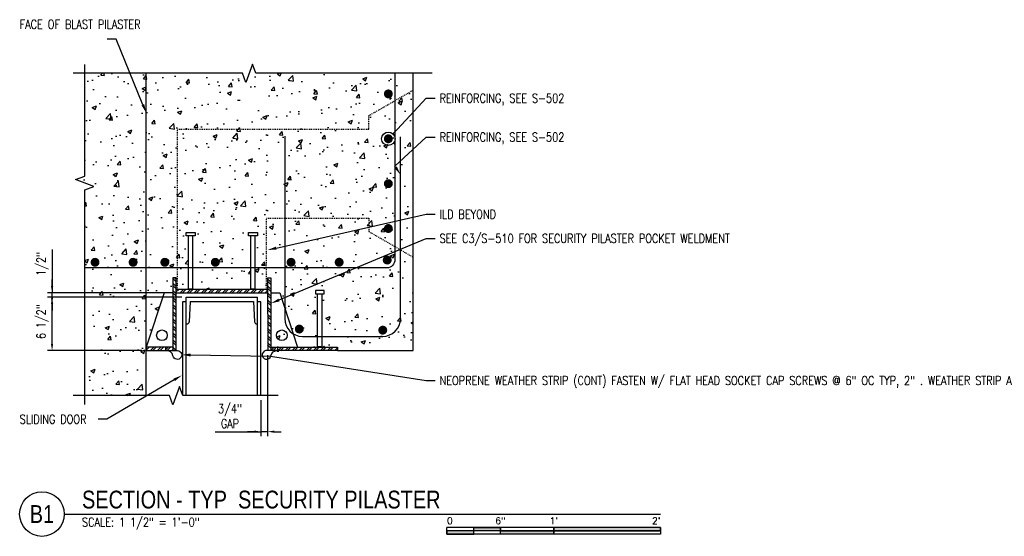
# Model space of a CAD drawing. Header units: inches. Extents: x 153 to 2573, y -502 to -24.
# Tile 1 of 23: x 153 to 263, y -100 to -42. Entities that reach past the tile are written whole.
import ezdxf
from ezdxf import colors
from ezdxf.entities.mleader import LeaderData, LeaderLine
from ezdxf.enums import TextEntityAlignment as Align
from ezdxf.math import Vec2, Vec3

# ---------------------------------------------------------------- set-up
doc = ezdxf.new("R2010")
doc.units = ezdxf.units.IN
doc.header["$LTSCALE"] = 0.5
doc.header["$MEASUREMENT"] = 0
doc.linetypes.add('HIDDEN2', pattern=[0.1875, 0.125, -0.0625])
doc.layers.get('DEFPOINTS').update_dxf_attribs({"color": 140})
for name, color, linetype in [('S-ANNO-DIMS', 1, 'Continuous'), ('S-ANNO-PATT', 7, 'Continuous'), ('S-ANNO-SYMB', 2, 'Continuous'), ('S-ANNO-TEXT', 2, 'Continuous'), ('S-ANNO-TITL', 2, 'Continuous'), ('S-COLS', 53, 'Continuous'), ('S-DETL-HIDD', 1, 'HIDDEN2'), ('S-DETL-HVY', 4, 'Continuous'), ('S-DETL-MEDM', 3, 'Continuous'), ('S-DETL-PATT', 1, 'Continuous')]:
    doc.layers.add(name, color=color, linetype=linetype)
doc.styles.add('Annotative', font='romans.shx', dxfattribs={"width": 0.8, "height": 0.125})
doc.styles.add('Arial', font='romans.shx', dxfattribs={"width": 0.8})
doc.styles.add('Title', font='swiss.ttf')
doc.styles.add('TITLES', font='swiss.ttf', dxfattribs={"width": 0.8, "height": 0.25})
doc.dimstyles.get("Standard").update_dxf_attribs({"dimtxt": 0.125, "dimasz": 0.09375, "dimexe": 0.0625, "dimexo": 0.0625, "dimgap": 0.039062, "dimtad": 1, "dimdec": 4, "dimzin": 3, "dimdsep": 46, "dimlunit": 4, "dimtxsty": 'Annotative', "dimcen": 0.09, "dimclrd": 256, "dimclre": 256, "dimclrt": 2, "dimadec": 0, "dimazin": 0, "dimtfac": 1, "dimtdec": 4, "dimtofl": 0, "dimtmove": 1, "dimatfit": 3, "dimfxl": 1, "dimfrac": 2, "dimtolj": 1, "dimtzin": 0, "dimlwd": 25, "dimlwe": 25, "dimarcsym": 0})
pattern_1 = [(45, (-263.89566, 7.00586), (-0.39774756, 0.39774756), []), (45, (-263.6305, 7.00586), (-0.39774756, 0.39774756), [])]
pattern_2 = [(135, (-263.89566, 7.00586), (-0.39774756, -0.39774756), []), (135, (-263.89566, 7.271), (-0.39774756, -0.39774756), [])]

# ---------------------------------------------------------------- blocks, each defined once
blk = doc.blocks.new('*D13')
at = {"layer": 'DEFPOINTS', "color": 0, "transparency": 16777216}
for p in [(156.46, -72.94), (169.04, -72.94), (167.04, -79.44)]:
    blk.add_point(p, dxfattribs=at)
at = {"layer": 'S-ANNO-DIMS', "lineweight": 25, "transparency": 16777216}
for p, q in [((168.54, -72.94), (155.96, -72.94)), ((156.46, -78.69), (156.46, -73.69)), ((166.54, -79.44), (155.96, -79.44))]:
    blk.add_line(p, q, dxfattribs=at)
at = {"layer": 'S-ANNO-DIMS', "transparency": 16777216}
for points in [[(156.34, -73.69), (156.59, -73.69), (156.46, -72.94)], [(156.34, -78.69), (156.59, -78.69), (156.46, -79.44)]]:
    blk.add_solid(points, dxfattribs=at)
at = {"layer": 'S-ANNO-DIMS', "color": 2, "transparency": 16777216, "insert": (155.39, -76.19), "char_height": 1, "attachment_point": 5, "rotation": 90, "style": 'Annotative'}
blk.add_mtext('\\A1;6 1/2"', dxfattribs=at)
blk = doc.blocks.new('*D14')
at = {"layer": 'DEFPOINTS', "color": 0, "transparency": 16777216}
for p in [(156.46, -72.94), (170.42, -72.94), (171.54, -73.44)]:
    blk.add_point(p, dxfattribs=at)
at = {"layer": 'S-ANNO-DIMS', "lineweight": 25, "transparency": 16777216}
for p, q in [((156.46, -68.09), (156.46, -72.94)), ((156.46, -72.19), (156.46, -71.44)), ((169.92, -72.94), (155.96, -72.94)), ((156.46, -73.44), (156.46, -72.94)), ((171.04, -73.44), (155.96, -73.44)), ((156.46, -74.19), (156.46, -74.94))]:
    blk.add_line(p, q, dxfattribs=at)
at = {"layer": 'S-ANNO-DIMS', "transparency": 16777216}
for points in [[(156.34, -72.19), (156.59, -72.19), (156.46, -72.94)], [(156.34, -74.19), (156.59, -74.19), (156.46, -73.44)]]:
    blk.add_solid(points, dxfattribs=at)
at = {"layer": 'S-ANNO-DIMS', "color": 2, "transparency": 16777216, "insert": (155.39, -69.7), "char_height": 1, "attachment_point": 5, "rotation": 90, "style": 'Annotative'}
blk.add_mtext('\\A1;1/2"', dxfattribs=at)
blk = doc.blocks.new('_DotBlank')
at = {"color": 0, "linetype": 'ByBlock', "lineweight": -2}
blk.add_line((-0.5, 0), (-1, 0), dxfattribs=at)
blk.add_circle((0, 0), 0.5, dxfattribs=at)
blk = doc.blocks.new('*U54')
for q in [(4.678, 0), (8.375, 0)]:
    blk.add_line((0, 0), q)
blk.add_circle((-0.313, 0), 0.313)
at = {"style": 'Title'}
for tag, p, height in [('TITLE', (0.25, 0.078), 0.25), ('SCALE', (0.25, -0.177), 0.0984)]:
    blk.add_attdef(tag, p, '', height=height, dxfattribs=at)
blk.add_attdef('NUMBER', text='', height=0.25, dxfattribs=at).set_placement((-0.313, 0), align=Align.MIDDLE_CENTER)
blk = doc.blocks.new('*U11')
for points in [[(-3, -0.281), (-2.625, -0.281), (-2.625, -0.234), (-3, -0.234)], [(-2.625, -0.188), (-2.25, -0.188), (-2.25, -0.234), (-2.625, -0.234)], [(-2.25, -0.235), (-1.5, -0.235), (-1.5, -0.281), (-2.25, -0.281)], [(-1.5, -0.234), (0, -0.234), (0, -0.187), (-1.5, -0.187)]]:
    blk.add_hatch(color=256).paths.add_polyline_path(points)
for p, q in [((0, -0.187), (-3, -0.187)), ((-3, -0.281), (-3, -0.187)), ((0, -0.234), (-3, -0.234)), ((-2.625, -0.281), (-2.625, -0.188)), ((-2.25, -0.281), (-2.25, -0.188)), ((-1.5, -0.281), (-1.5, -0.188)), ((0, -0.187), (0, -0.281)), ((0, -0.281), (-3, -0.281))]:
    blk.add_line(p, q)
at = {"flags": 128}
for points in [[(-3, -0.281), (-2.625, -0.281), (-2.625, -0.234), (-3, -0.234), (-3, -0.281)], [(-2.625, -0.188), (-2.25, -0.188), (-2.25, -0.234), (-2.625, -0.234), (-2.625, -0.188)], [(-2.25, -0.235), (-1.5, -0.235), (-1.5, -0.281), (-2.25, -0.281), (-2.25, -0.235)], [(-1.5, -0.234), (0, -0.234), (0, -0.187), (-1.5, -0.187), (-1.5, -0.234)]]:
    blk.add_lwpolyline(points, close=True, dxfattribs=at)
at = {"style": 'Arial'}
blk.add_text('0', height=0.0937, dxfattribs=at).set_placement((-3, -0.094), align=Align.MIDDLE_LEFT)
for s, p in [('6"', (-2.25, -0.094)), ("1'", (-1.5, -0.094))]:
    blk.add_text(s, height=0.0937, dxfattribs=at).set_placement(p, align=Align.MIDDLE_CENTER)
blk.add_text("2'", height=0.0937, dxfattribs=at).set_placement((0, -0.094), align=Align.MIDDLE_RIGHT)
blk = doc.blocks.new('*D55')
at = {"layer": 'DEFPOINTS', "color": 0, "transparency": 16777216}
for p in [(180.68, -79.44), (179.92, -84.49), (179.92, -88.54)]:
    blk.add_point(p, dxfattribs=at)
at = {"layer": 'S-ANNO-DIMS', "lineweight": 25, "transparency": 16777216}
for p, q in [((180.68, -79.94), (180.68, -89.04)), ((179.92, -84.99), (179.92, -89.04)), ((174.79, -88.54), (179.92, -88.54)), ((179.17, -88.54), (178.42, -88.54)), ((180.68, -88.54), (179.92, -88.54)), ((181.43, -88.54), (182.18, -88.54))]:
    blk.add_line(p, q, dxfattribs=at)
at = {"layer": 'S-ANNO-DIMS', "transparency": 16777216}
for points in [[(179.17, -88.41), (179.17, -88.66), (179.92, -88.54)], [(181.43, -88.41), (181.43, -88.66), (180.68, -88.54)]]:
    blk.add_solid(points, dxfattribs=at)
at = {"layer": 'S-ANNO-DIMS', "color": 2, "transparency": 16777216, "insert": (176.45, -86.8), "char_height": 1, "attachment_point": 5, "style": 'Annotative'}
blk.add_mtext('\\A1;3/4"\\PGAP', dxfattribs=at)

msp = doc.modelspace()

# ---------------------------------------------------------------- hatches: boundary and pattern name
at = {"layer": 'S-ANNO-PATT'}
h = msp.add_hatch(dxfattribs=at)
h.set_pattern_fill('AR-CONC', color=256, angle=90)
edge = h.paths.add_edge_path()
edge.add_arc((191.24138, -77.14177), 0.25, 180, 360)
edge.add_arc((191.24138, -77.14177), 0.25, 0, 180)
at = {"layer": 'S-DETL-PATT'}
h = msp.add_hatch(dxfattribs=at)
h.set_pattern_fill('AR-CONC', color=8, scale=0.667)
h.set_pattern_definition([(50, (2.3695, 0), (4.784125, -0.41856), [0.50025, -5.50275]), (355, (2.3695, 0), (-0.92547, 5.01712), [0.4002, -4.4022]), (100.4514, (2.768, -0.035), (3.85865, 4.59856), [0.42515, -4.67662]), (46.1842, (2.3695, 1.334), (7.1185, -1.10401), [0.75038, -8.25413]), (96.6356, (2.963, 1.242), (6.2342, 6.49737), [0.63772, -7.01493]), (351.184, (2.3695, 1.334), (6.2342, 6.49737), [0.6003, -6.6033]), (21, (3.0365, 1.0005), (3.98137, -2.68547), [0.50025, -5.50275]), (326, (3.0365, 1.0005), (1.62291, 4.83675), [0.4002, -4.4022]), (71.4514, (3.3683, 0.7767), (5.60428, 2.15128), [0.42515, -4.67662]), (37.5, (2.3695, 0), (0.081106, 2.220402), [0, -4.34884, 0, -4.4689, 0, -4.418875]), (7.5, (2.3695, 0), (1.754674, 2.630726), [0, -2.54794, 0, -4.24879, 0, -1.684175]), (327.5, (0.8821, 0), (3.560596, -0.150441), [0, -1.6675, 0, -5.2026, 0, -6.90345]), (317.5, (0.215, 0), (3.88985, 0.6677), [0, -2.16775, 0, -3.45506, 0, -4.90245])])
h.paths.add_polyline_path([(160.13483, -84.49319), (160.13483, -61.36439), (161.16513, -60.98939), (159.10453, -60.23939), (160.13483, -59.86439), (160.13483, -48.29078), (177.83798, -48.29078), (178.21298, -49.32108), (178.96298, -47.26047), (179.33798, -48.29078), (197.04114, -48.29078), (197.04114, -79.438), (188.54114, -79.438), (188.54114, -79.063), (186.72707, -79.063), (186.78957, -79.0005), (186.78957, -73.063), (187.03957, -73.063), (187.03957, -72.688), (186.03957, -72.688), (186.03957, -73.063), (186.28957, -73.063), (186.28957, -79.0005), (186.35207, -79.063), (184.04114, -79.063), (182.04114, -72.938), (181.04114, -72.938), (181.04114, -71.2505), (180.66614, -71.2505), (180.66614, -72.563), (179.22864, -72.563), (179.29114, -72.5005), (179.29114, -66.563), (179.54114, -66.563), (179.54114, -66.188), (178.54114, -66.188), (178.54114, -66.563), (178.79114, -66.563), (178.79114, -72.5005), (178.85364, -72.563), (172.22864, -72.563), (172.29114, -72.5005), (172.29114, -66.563), (172.54114, -66.563), (172.54114, -66.188), (171.54114, -66.188), (171.54114, -66.563), (171.79114, -66.563), (171.79114, -72.5005), (171.85364, -72.563), (170.41614, -72.563), (170.41614, -71.2505), (170.04114, -71.2505), (170.04114, -72.938), (169.04114, -72.938), (167.04114, -79.063), (167.04114, -79.438), (167.04114, -84.49319)])
edge = h.paths.add_edge_path(flags=17)
edge.add_arc((182.27471, -77.71649), 0.5975, 0, 360)
edge = h.paths.add_edge_path(flags=17)
edge.add_arc((168.80756, -77.71649), 0.5975, 0, 360)
edge = h.paths.add_edge_path(flags=16)
edge.add_arc((184.23579, -77.01677), 0.25, 180, 360)
edge.add_arc((184.23579, -77.01677), 0.25, 0, 180)
edge = h.paths.add_edge_path(flags=16)
edge.add_arc((193.61091, -77.14177), 0.25, 180, 360)
edge.add_arc((193.61091, -77.14177), 0.25, 0, 180)
edge = h.paths.add_edge_path(flags=16)
edge.add_arc((194.11091, -69.26677), 0.25, 180, 360)
edge.add_arc((194.11091, -69.26677), 0.25, 0, 180)
edge = h.paths.add_edge_path(flags=16)
edge.add_arc((188.71091, -69.51677), 0.25, 180, 360)
edge.add_arc((188.71091, -69.51677), 0.25, 0, 180)
edge = h.paths.add_edge_path(flags=16)
edge.add_arc((161.29114, -69.51677), 0.25, 180, 360)
edge.add_arc((161.29114, -69.51677), 0.25, 0, 180)
edge = h.paths.add_edge_path(flags=16)
edge.add_arc((165.56856, -69.51677), 0.25, 180, 360)
edge.add_arc((165.56856, -69.51677), 0.25, 0, 180)
edge = h.paths.add_edge_path(flags=16)
edge.add_arc((169.12953, -69.51677), 0.25, 180, 360)
edge.add_arc((169.12953, -69.51677), 0.25, 0, 180)
edge = h.paths.add_edge_path(flags=16)
edge.add_arc((174.80125, -69.51677), 0.25, 180, 360)
edge.add_arc((174.80125, -69.51677), 0.25, 0, 180)
edge = h.paths.add_edge_path(flags=16)
edge.add_arc((183.31091, -69.51677), 0.25, 180, 360)
edge.add_arc((183.31091, -69.51677), 0.25, 0, 180)
edge = h.paths.add_edge_path(flags=16)
edge.add_arc((194.23591, -65.72677), 0.25, 180, 360)
edge.add_arc((194.23591, -65.72677), 0.25, 0, 180)
edge = h.paths.add_edge_path(flags=16)
edge.add_arc((194.23591, -60.68677), 0.25, 180, 360)
edge.add_arc((194.23591, -60.68677), 0.25, 0, 180)
edge = h.paths.add_edge_path(flags=16)
edge.add_arc((194.23591, -55.64677), 0.25, 180, 360)
edge.add_arc((194.23591, -55.64677), 0.25, 0, 180)
edge = h.paths.add_edge_path(flags=16)
edge.add_arc((194.23591, -50.60677), 0.25, 180, 360)
edge.add_arc((194.23591, -50.60677), 0.25, 0, 180)
at = {"layer": 'S-DETL-PATT', "linetype": 'Continuous', "lineweight": 0}
h = msp.add_hatch(dxfattribs=at)
h.set_pattern_fill('ANSI32', color=8, scale=1.5, angle=90)
h.set_pattern_definition(pattern_2)
h.paths.add_polyline_path([(170.04114, -71.2505), (170.04114, -79.438), (170.41614, -79.438), (170.41614, -71.2505)])
h = msp.add_hatch(dxfattribs=at)
h.set_pattern_fill('ANSI32', color=8, scale=1.5, angle=90)
h.set_pattern_definition(pattern_2)
h.paths.add_polyline_path([(181.04114, -71.2505), (181.04114, -79.438), (180.66614, -79.438), (180.66614, -71.2505)])
h = msp.add_hatch(dxfattribs=at)
h.set_pattern_fill('ANSI32', color=8, scale=1.5)
h.set_pattern_definition(pattern_1)
h.paths.add_polyline_path([(172.04114, -72.938), (172.04114, -72.563), (170.41614, -72.563), (170.41614, -72.938)])
h = msp.add_hatch(dxfattribs=at)
h.set_pattern_fill('ANSI32', color=8, scale=1.5)
h.set_pattern_definition(pattern_1)
h.paths.add_polyline_path([(172.04114, -72.563), (172.04114, -72.938), (179.04114, -72.938), (179.04114, -72.563)])
h = msp.add_hatch(dxfattribs=at)
h.set_pattern_fill('ANSI32', color=8, scale=1.5)
h.set_pattern_definition(pattern_1)
h.paths.add_polyline_path([(179.04114, -72.563), (179.04114, -72.938), (180.66614, -72.938), (180.66614, -72.563)])
h = msp.add_hatch(dxfattribs=at)
h.set_pattern_fill('ANSI32', color=8, scale=1.5)
h.set_pattern_definition(pattern_1)
h.paths.add_polyline_path([(167.04114, -79.063), (167.04114, -79.438), (170.04114, -79.438), (170.04114, -79.063)])
h = msp.add_hatch(dxfattribs=at)
h.set_pattern_fill('ANSI32', color=8, scale=1.5)
h.set_pattern_definition(pattern_1)
h.paths.add_polyline_path([(188.54114, -79.063), (188.54114, -79.438), (181.04114, -79.438), (181.04114, -79.063)])

# ---------------------------------------------------------------- linework, layer by layer
at = {"layer": 'S-ANNO-SYMB'}
for points in [[(199.14287, -48.29078), (179.33798, -48.29078), (178.96298, -47.26047), (178.21298, -49.32108), (177.83798, -48.29078), (158.81628, -48.29078)], [(160.13483, -85.49379), (160.13483, -61.36439), (161.16513, -60.98939), (159.10453, -60.23939), (160.13483, -59.86439), (160.13483, -47.29078)], [(181.87062, -84.49319), (171.1411, -84.49319), (170.7661, -83.46288), (170.0161, -85.52349), (169.6411, -84.49319), (158.81628, -84.49319)]]:
    msp.add_lwpolyline(points, dxfattribs=at)
at = {"layer": 'S-COLS'}
for p, q in [((167.04114, -84.49319), (167.04114, -48.29078)), ((197.04114, -79.438), (197.04114, -48.29078)), ((188.54114, -79.438), (197.04114, -79.438))]:
    msp.add_line(p, q, dxfattribs=at)
at = {"layer": 'S-DETL-HIDD'}
for p, q in [((170.54114, -72.563), (170.54114, -54.563)), ((180.54114, -72.563), (180.54114, -64.563))]:
    msp.add_line(p, q, dxfattribs=at)
for points in [[(170.54114, -54.563), (192.04114, -54.563), (192.04114, -53.063), (197.04114, -50.17625)], [(180.54114, -64.563), (192.04114, -64.563), (192.04114, -66.063), (197.04114, -68.94975)]]:
    msp.add_lwpolyline(points, dxfattribs=at)
at = {"layer": 'S-DETL-HVY'}
for points in [[(194.97707, -48.29078), (194.97707, -69.22093, -0.398064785), (194.09153, -70.15699), (160.13483, -70.15699)], [(182.60343, -55.3377), (182.60343, -75.8377, 0.414213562), (184.60343, -77.8377), (193.60343, -77.8377, 0.414213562), (195.60343, -75.8377), (195.60343, -55.438)]]:
    msp.add_lwpolyline(points, format="xyb", dxfattribs=at)
at = {"layer": 'S-DETL-HVY', "const_width": 0.5}
for points in [[(193.98591, -50.60677, 1), (194.48591, -50.60677, 1)], [(193.98591, -55.64677, 1), (194.48591, -55.64677, 1)], [(193.98591, -60.68677, 1), (194.48591, -60.68677, 1)], [(193.98591, -65.72677, 1), (194.48591, -65.72677, 1)], [(161.04114, -69.51677, 1), (161.54114, -69.51677, 1)], [(165.31856, -69.51677, 1), (165.81856, -69.51677, 1)], [(168.87953, -69.51677, 1), (169.37953, -69.51677, 1)], [(174.55125, -69.51677, 1), (175.05125, -69.51677, 1)], [(183.06091, -69.51677, 1), (183.56091, -69.51677, 1)], [(188.46091, -69.51677, 1), (188.96091, -69.51677, 1)], [(193.86091, -69.26677, 1), (194.36091, -69.26677, 1)], [(183.98579, -77.01677, 1), (184.48579, -77.01677, 1)], [(193.36091, -77.14177, 1), (193.86091, -77.14177, 1)]]:
    msp.add_lwpolyline(points, format="xyb", close=True, dxfattribs=at)
at = {"layer": 'S-DETL-MEDM'}
for p, q in [((171.79114, -72.5005), (171.79114, -66.563)), ((172.29114, -72.5005), (172.29114, -66.563)), ((178.79114, -72.5005), (178.79114, -66.563)), ((179.29114, -72.5005), (179.29114, -66.563)), ((180.66614, -71.2505), (180.68193, -79.43805)), ((169.04114, -72.938), (167.04114, -79.063)), ((170.04114, -72.938), (169.04114, -72.938)), ((181.04114, -72.938), (182.04114, -72.938)), ((182.04114, -72.938), (184.04114, -79.063)), ((186.28957, -79.0005), (186.28957, -73.063)), ((186.78957, -79.0005), (186.78957, -73.063)), ((188.54114, -79.438), (180.66614, -79.438))]:
    msp.add_line(p, q, dxfattribs=at)
at = {"layer": 'S-DETL-MEDM', "linetype": 'Continuous'}
for p, q in [((171.16614, -73.938), (171.54114, -73.938)), ((171.16614, -84.49319), (171.16614, -73.938)), ((171.54114, -73.438), (179.54114, -73.438)), ((171.54114, -84.49319), (171.54114, -73.438)), ((171.9884, -73.938), (171.86908, -76.20116)), ((171.9884, -73.938), (179.09231, -73.938)), ((179.09231, -73.938), (179.20808, -76.20077)), ((179.91455, -73.95206), (179.53955, -73.9505)), ((179.54114, -84.49319), (179.54114, -73.438)), ((179.91563, -84.49319), (179.91455, -73.95206)), ((171.54114, -76.438), (171.61942, -76.438)), ((179.54114, -76.438), (179.45775, -76.438))]:
    msp.add_line(p, q, dxfattribs=at)
at = {"layer": 'S-DETL-MEDM'}
for points in [[(171.54114, -66.563), (171.54114, -66.188), (172.54114, -66.188), (172.54114, -66.563)], [(178.54114, -66.563), (178.54114, -66.188), (179.54114, -66.188), (179.54114, -66.563)], [(187.03957, -73.063), (187.03957, -72.688), (186.03957, -72.688), (186.03957, -73.063)]]:
    msp.add_lwpolyline(points, close=True, dxfattribs=at)
for points in [[(170.41614, -71.2505), (170.04114, -71.2505), (170.04114, -79.438)], [(170.41614, -79.438), (170.41614, -71.2505)], [(180.66614, -71.2505), (181.04114, -71.2505), (181.04114, -79.438)], [(180.66614, -72.563), (170.41614, -72.563)], [(170.41614, -72.938), (180.66614, -72.938)], [(171.85364, -72.563), (171.79114, -72.5005), (172.29114, -72.5005), (172.22864, -72.563)], [(178.85364, -72.563), (178.79114, -72.5005), (179.29114, -72.5005), (179.22864, -72.563)], [(170.04114, -79.063), (167.04114, -79.063), (167.04114, -79.438)], [(167.04114, -79.438), (170.41614, -79.438)], [(169.33046, -79.47847), (169.15639, -79.47847)], [(169.24944, -79.50769), (169.24944, -78.95688)], [(181.04114, -79.063), (188.54114, -79.063), (188.54114, -79.438)], [(181.75168, -79.48186), (181.92574, -79.4824)], [(181.83261, -79.51134), (181.83433, -78.96053)], [(186.72707, -79.063), (186.78957, -79.0005), (186.28957, -79.0005), (186.35207, -79.063)]]:
    msp.add_lwpolyline(points, dxfattribs=at)
for points in [[(170.41614, -79.438, -2.447650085), (170.04306, -80.0282, 0.397827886), (169.26139, -79.438, 0.28632137)], [(182.27253, -79.44302), (180.66614, -79.438, 2.395468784), (181.03737, -80.02936, -0.397827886), (181.82087, -79.44161, -0.28632137)]]:
    msp.add_lwpolyline(points, format="xyb", dxfattribs=at)
for centre in [(168.80756, -77.71649), (182.27471, -77.71649)]:
    msp.add_circle(centre, 0.5975, dxfattribs=at)
at = {"layer": 'S-DETL-MEDM', "linetype": 'Continuous'}
for centre, start, end in [((171.61942, -76.188), 270, 356.9818747), ((179.45775, -76.188), 182.9288416, 270)]:
    msp.add_arc(centre, 0.25, start, end, dxfattribs=at)

# ---------------------------------------------------------------- block references
at = {"layer": 'S-ANNO-SYMB'}
ref = msp.add_blockref('*U54', (157.8274, -97.78864), dxfattribs=dict(at, xscale=8, yscale=8, zscale=8))
ref.add_attrib('SCALE', 'SCALE: 1 1/2" = 1\'-0"', (159.8274, -99.20283), dxfattribs={"layer": '0', "height": 1, "style": 'Annotative', "width": 0.800781})
ref.add_attrib('TITLE', 'SECTION - TYP  SECURITY PILASTER', (159.8274, -97.16364), dxfattribs={"layer": '0', "height": 2, "style": 'TITLES', "width": 0.800781})
ref.add_attrib('NUMBER', 'B1', dxfattribs={"layer": '0', "height": 2, "style": 'TITLES', "width": 0.800781}).set_placement((155.32699, -97.78864), align=Align.MIDDLE_CENTER)
at = {"layer": 'S-ANNO-TITL', "xscale": 8, "yscale": 8, "zscale": 8}
msp.add_blockref('*U11', (224.82658, -97.78864), dxfattribs=at)

# ---------------------------------------------------------------- dimensions: what is measured, and where the dimension line sits
at = {"layer": 'S-ANNO-DIMS'}
for p1, p2, picture, middle in [((171.54114, -73.438), (170.41614, -72.938), '*D14', (156.57241, -69.69709)), ((167.04114, -79.438), (169.04114, -72.938), '*D13', (156.46446, -76.188))]:
    dim = msp.add_linear_dim(base=(156.46446, -72.938), p1=p1, p2=p2, angle=90, dimstyle='Standard', override={"dimpost": '\\X'}, dxfattribs=at)
    dim.commit()
    dim.dimension.update_dxf_attribs({"geometry": picture, "text_midpoint": middle, "dimtype": 160})
dim = msp.add_linear_dim(base=(179.91511, -88.53923), p1=(180.68193, -79.43805), p2=(179.91511, -84.48868), text='<>\\PGAP', dimstyle='Standard', override={"dimpost": '\\X'}, dxfattribs=at)
dim.commit()
dim.dimension.update_dxf_attribs({"geometry": '*D55', "text_midpoint": (176.45115, -87.66655), "dimtype": 160})

# ---------------------------------------------------------------- leaders
at = {"layer": 'S-ANNO-TEXT', "linetype": 'Continuous'}
ml = msp.add_multileader_mtext('Standard', dxfattribs=at)
ml.set_content('\\A1;FACE OF BLAST PILASTER', color=2, style='Annotative')
ml.set_leader_properties(color=1)
ml.build(insert=Vec2(0, 0))
ml.multileader.update_dxf_attribs({"text_right_attachment_type": 3, "dogleg_length": 0.125, "arrow_head_size": 1, "scale": 8})
ctx = ml.context
ctx.base_point, ctx.scale, ctx.char_height, ctx.arrow_head_size, ctx.landing_gap_size, ctx.plane_origin = Vec3(152.32658, -42.79298), 8, 1, 1, 0.5, Vec3(-243.9356, -466.66951)
ctx.right_attachment = 3
notes = []
notes.append((ctx, [(1, (1, 1, 0), (163.65991, -44.45965), (-1, 0), 1, [(1, [(167.04114, -52.74699)], 0, [])])]))
ctx.mtext.insert, ctx.mtext.width, ctx.mtext.defined_height = Vec3(152.82658, -42.29298), 11.1189884, 2.66188
ml = msp.add_multileader_mtext('Standard', dxfattribs=at)
ml.set_content('\\A1;REINFORCING, SEE S-502', color=2, style='Annotative')
ml.set_leader_properties(color=1)
ml.set_arrow_properties(name='DOTBLANK')
ml.build(insert=Vec2(0, 0))
ml.multileader.update_dxf_attribs({"text_right_attachment_type": 3, "dogleg_length": 0.125, "arrow_head_size": 1.5, "scale": 8})
ctx = ml.context
ctx.base_point, ctx.scale, ctx.char_height, ctx.arrow_head_size, ctx.landing_gap_size, ctx.plane_origin = Vec3(199.48596, -51.09326), 8, 1, 1.5, 0.5, Vec3(604.7808, -475.55712)
ctx.right_attachment = 3
notes.append((ctx, [(1, (1, 1, 0), (198.48596, -51.09326), (1, 0), 1, [(0, [(194.23591, -55.64677)], 0, [])])]))
ctx.mtext.insert, ctx.mtext.width, ctx.mtext.defined_height = Vec3(199.98596, -50.59326), 12.4508529, 2.66188
ml = msp.add_multileader_mtext('Standard', dxfattribs=at)
ml.set_content('\\A1;REINFORCING, SEE S-502', color=2, style='Annotative')
ml.set_leader_properties(color=1)
ml.build(insert=Vec2(0, 0))
ml.multileader.update_dxf_attribs({"text_right_attachment_type": 3, "dogleg_length": 0.125, "arrow_head_size": 1, "scale": 8})
ctx = ml.context
ctx.base_point, ctx.scale, ctx.char_height, ctx.arrow_head_size, ctx.landing_gap_size, ctx.plane_origin = Vec3(199.48596, -55.45906), 8, 1, 1, 0.5, Vec3(-243.9356, -479.69581)
ctx.right_attachment = 3
notes.append((ctx, [(0, (1, 1, 0), (198.48596, -55.45906), (1, 0), 1, [(1, [(195.60343, -59.68035), (194.97707, -58.72093)], 0, [])])]))
ctx.mtext.insert, ctx.mtext.width, ctx.mtext.defined_height = Vec3(199.98596, -54.95906), 11.1189884, 2.66188
ml = msp.add_multileader_mtext('Standard', dxfattribs=at)
ml.set_content('\\A1;ILD BEYOND', color=2, style='Annotative')
ml.set_leader_properties(color=1)
ml.build(insert=Vec2(0, 0))
ml.multileader.update_dxf_attribs({"text_right_attachment_type": 3, "dogleg_length": 0.125, "arrow_head_size": 1, "scale": 8})
ctx = ml.context
ctx.base_point, ctx.scale, ctx.char_height, ctx.arrow_head_size, ctx.landing_gap_size, ctx.plane_origin = Vec3(199.48596, -64.12818), 8, 1, 1, 0.5, Vec3(-209.63607, -488.67434)
ctx.right_attachment = 3
notes.append((ctx, [(0, (1, 1, 0), (198.48596, -64.12818), (1, 0), 1, [(0, [(180.66614, -68.1417)], 0, [])])]))
ctx.mtext.insert, ctx.mtext.width, ctx.mtext.defined_height = Vec3(199.98596, -63.62818), 24.2163342, 2.66188
ml = msp.add_multileader_mtext('Standard', dxfattribs=at)
ml.set_content('\\A1;SEE C3/S-510 FOR SECURITY PILASTER POCKET WELDMENT', color=2, style='Annotative')
ml.set_leader_properties(color=1)
ml.build(insert=Vec2(0, 0))
ml.multileader.update_dxf_attribs({"text_right_attachment_type": 3, "dogleg_length": 0.125, "arrow_head_size": 1, "scale": 8})
ctx = ml.context
ctx.base_point, ctx.scale, ctx.char_height, ctx.arrow_head_size, ctx.landing_gap_size, ctx.plane_origin = Vec3(199.48596, -66.83825), 8, 1, 1, 0.5, Vec3(-209.76354, -494.27764)
ctx.right_attachment = 3
notes.append((ctx, [(0, (1, 1, 0), (198.48596, -66.83825), (1, 0), 1, [(0, [(181.04114, -74.13718)], 0, [])])]))
ctx.mtext.insert, ctx.mtext.width, ctx.mtext.defined_height = Vec3(199.98596, -66.33825), 15.1371421, 2.66188
ml = msp.add_multileader_mtext('Standard', dxfattribs=at)
ml.set_content('\\A1;{\\C256;NEOPRENE WEATHER STRIP (CONT) FASTEN W/ FLAT HEAD SOCKET CAP SCREWS @ 6" OC TYP, 2" . WEATHER STRIP AT THE BOTTOM OF THE DOOR TO MATCH LOWEST HEIGHT OF THE JAMB WEATHER STRIP.}', color=2, style='Annotative')
ml.set_leader_properties(color=1)
ml.build(insert=Vec2(0, 0))
ml.multileader.update_dxf_attribs({"text_right_attachment_type": 3, "dogleg_length": 0.125, "arrow_head_size": 1, "scale": 8})
ctx = ml.context
ctx.base_point, ctx.scale, ctx.char_height, ctx.arrow_head_size, ctx.landing_gap_size, ctx.plane_origin = Vec3(199.48596, -82.79675), 8, 1, 1, 0.5, Vec3(-255.89755, -509.06504)
ctx.right_attachment = 3
notes.append((ctx, [(0, (1, 1, 0), (198.48596, -82.79675), (1, 0), 1, [(1, [(171.02891, -79.91222), (181.01859, -80.04534)], 0, [])])]))
ctx.mtext.insert, ctx.mtext.width, ctx.mtext.defined_height = Vec3(199.98596, -82.29675), 24.3322683, 2.66188
ml = msp.add_multileader_mtext('Standard', dxfattribs=at)
ml.set_content('\\A1;SLIDING DOOR', color=2, style='Annotative')
ml.set_leader_properties(color=1)
ml.build(insert=Vec2(0, 0))
ml.multileader.update_dxf_attribs({"text_right_attachment_type": 3, "dogleg_length": 0.125, "arrow_head_size": 1, "scale": 8})
ctx = ml.context
ctx.base_point, ctx.scale, ctx.char_height, ctx.arrow_head_size, ctx.landing_gap_size, ctx.plane_origin = Vec3(152.32658, -87.14178), 8, 1, 1, 0.5, Vec3(-256.53157, -511.83115)
ctx.right_attachment = 3
notes.append((ctx, [(1, (1, 1, 0), (162.63134, -87.14178), (-1, 0), 1, [(0, [(171.04114, -82.21416)], 0, [])])]))
ctx.mtext.insert, ctx.mtext.width, ctx.mtext.defined_height = Vec3(152.82658, -86.64178), 10.4952277, 2.66188
for ctx, leaders in notes:
    for number, flags, end, landing, length, lines in leaders:
        leader = LeaderData()
        leader.index, (leader.has_last_leader_line, leader.has_dogleg_vector, leader.attachment_direction) = number, flags
        leader.last_leader_point, leader.dogleg_vector, leader.dogleg_length = Vec3(end), Vec3(landing), length
        for number, points, colour, breaks in lines:
            line = LeaderLine()
            line.index, line.vertices, line.color, line.breaks = number, Vec3.list(points), colors.encode_raw_color(colour), breaks
            leader.lines.append(line)
        ctx.leaders.append(leader)

doc.saveas('drawing.dxf')
